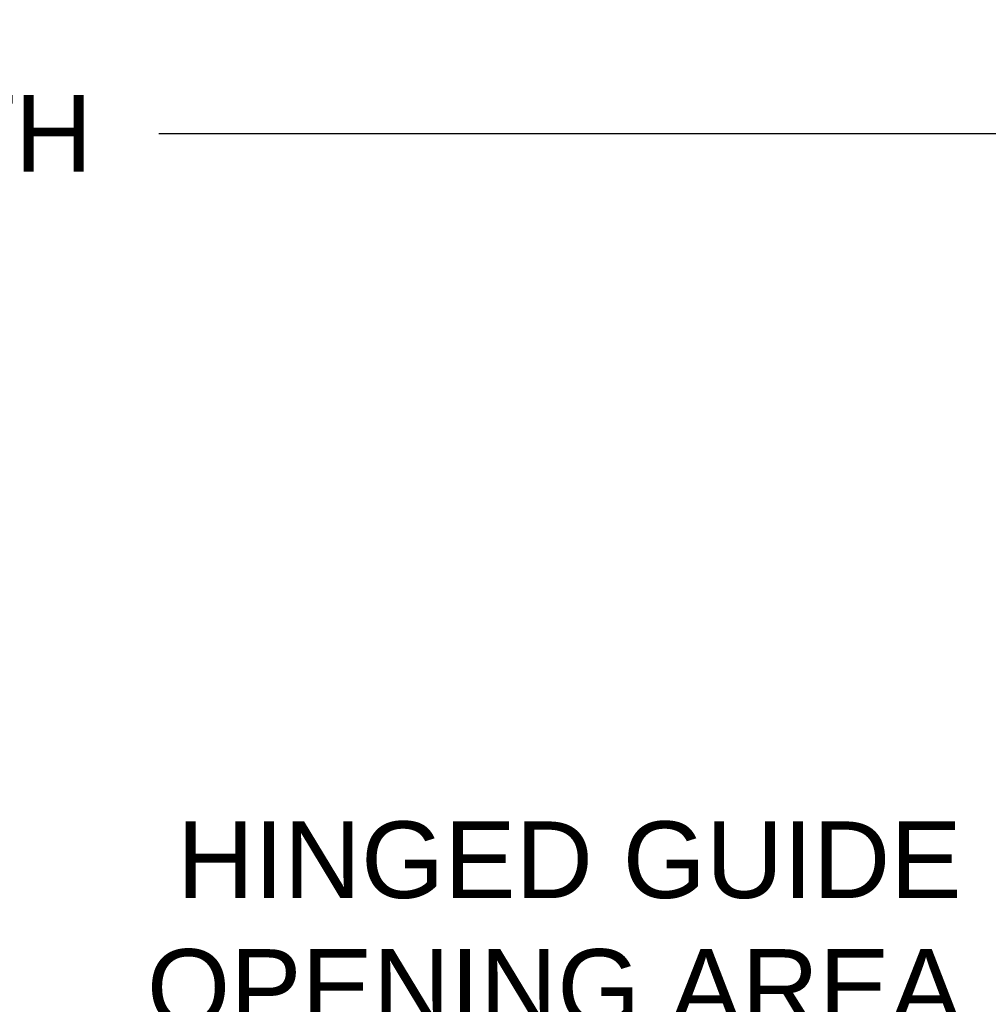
# Model space of a CAD drawing. Header units: inches. Extents: x 170 to 288, y 234 to 248.
# Tile 119 of 256: x 204.72 to 205.91, y 237.4 to 238.6. Entities that reach past the tile are written whole.
import ezdxf

# ---------------------------------------------------------------- set-up
doc = ezdxf.new("R2010")
doc.units = ezdxf.units.IN
doc.header["$LTSCALE"] = 0.25
doc.header["$MEASUREMENT"] = 0
doc.layers.add('ANNOTATIONS', color=1, linetype='Continuous')
doc.layers.add('SLIM E GUIDE MOTOR RH', color=7, linetype='Continuous')
doc.styles.add('ARIAL', font='arial.ttf', dxfattribs={"height": 0.09375})
doc.dimstyles.new('STANDARD$0', dxfattribs={"dimtxt": 0.09375, "dimasz": 0.09375, "dimexe": 0.03125, "dimexo": 0.046875, "dimgap": 0.09, "dimtad": 0, "dimtih": 1, "dimtoh": 1, "dimdec": 4, "dimzin": 0, "dimdsep": 46, "dimtxsty": 'ARIAL', "dimcen": 0.09, "dimadec": 0, "dimazin": 0, "dimtfac": 1, "dimtdec": 4, "dimtofl": 0, "dimtmove": 0, "dimatfit": 1, "dimfxl": 1, "dimtolj": 1, "dimtzin": 0, "dimarcsym": 0})

# ---------------------------------------------------------------- blocks, each defined once
blk = doc.blocks.new('*D17')
at = {"layer": 'ANNOTATIONS', "color": 0, "lineweight": -2, "transparency": 16777216}
for p, q in [((202.2791, 238.0782), (202.2791, 238.4916)), ((206.2793, 238.0802), (206.2793, 238.4916)), ((202.3728, 238.4603), (203.6627, 238.4603)), ((206.1855, 238.4603), (204.8954, 238.4603))]:
    blk.add_line(p, q, dxfattribs=at)
at = {"layer": 'ANNOTATIONS', "color": 0, "transparency": 16777216}
for points in [[(202.3728, 238.4759), (202.3728, 238.4447), (202.2791, 238.4603)], [(206.1855, 238.4759), (206.1855, 238.4447), (206.2793, 238.4603)]]:
    blk.add_solid(points, dxfattribs=at)
at = {"layer": 'defpoints', "color": 0, "transparency": 16777216}
for p in [(206.2793, 238.4603), (202.2791, 238.0313), (206.2793, 238.0334)]:
    blk.add_point(p, dxfattribs=at)
at = {"layer": 'ANNOTATIONS', "color": 0, "transparency": 16777216, "insert": (204.2791, 238.4603), "char_height": 0.09375, "attachment_point": 5, "style": 'ARIAL'}
blk.add_mtext('\\A1;OPENING WIDTH', dxfattribs=at)

msp = doc.modelspace()

# ---------------------------------------------------------------- hatches: boundary and pattern name
at = {"layer": 'SLIM E GUIDE MOTOR RH'}
h = msp.add_hatch(dxfattribs=at)
h.set_pattern_fill('ANSI31', color=256)
edge = h.paths.add_edge_path()
edge.add_line((202.27907, 238.55657), (201.59157, 238.55657))
edge.add_line((201.59157, 238.55657), (201.59157, 238.32505))
edge.add_line((201.59157, 238.32505), (201.66954, 238.32505))
edge.add_line((201.66954, 238.32505), (201.52747, 238.27814))
edge.add_line((201.52747, 238.27814), (201.59157, 238.27814))
edge.add_line((201.59157, 238.27814), (201.59157, 238.04094))
edge.add_line((201.59157, 238.04094), (201.90489, 238.04094))
edge.add_ellipse((202.14231, 237.88618), major_axis=(0.29083, -0.002), ratio=0.919729, start_angle=62.31458, end_angle=145.08186, ccw=False)
edge.add_line((202.27907, 238.12212), (202.27907, 238.55657))
edge = h.paths.add_edge_path(flags=17)
edge.add_ellipse((202.14231, 237.88618), major_axis=(0.29083, -0.002), ratio=0.919729, start_angle=62.31458, end_angle=145.08186)
edge.add_line((201.90489, 238.04094), (202.27907, 238.04094))
edge.add_line((202.27907, 238.04094), (202.27907, 238.12212))
h.paths.add_polyline_path([(206.8886, 238.32505), (206.96657, 238.32505), (206.96657, 238.55657), (206.27907, 238.55657), (206.27907, 238.04094), (206.96657, 238.04094), (206.96657, 238.27814), (207.03067, 238.27814)])

# ---------------------------------------------------------------- texts
at = {"layer": 'ANNOTATIONS', "insert": (205.87753, 237.36806), "char_height": 0.09375, "attachment_point": 9, "style": 'ARIAL'}
msp.add_mtext('HINGED GUIDE \\POPENING AREA', dxfattribs=at)

# ---------------------------------------------------------------- dimensions: what is measured, and where the dimension line sits
at = {"layer": 'ANNOTATIONS'}
dim = msp.add_linear_dim(base=(206.27929, 238.4603), p1=(202.27907, 238.03131), p2=(206.27929, 238.03335), text='OPENING WIDTH', dimstyle='STANDARD$0', dxfattribs=at)
dim.commit()
dim.dimension.update_dxf_attribs({"geometry": '*D17', "text_midpoint": (204.27907, 238.4603), "dimtype": 160})

doc.saveas('drawing.dxf')
